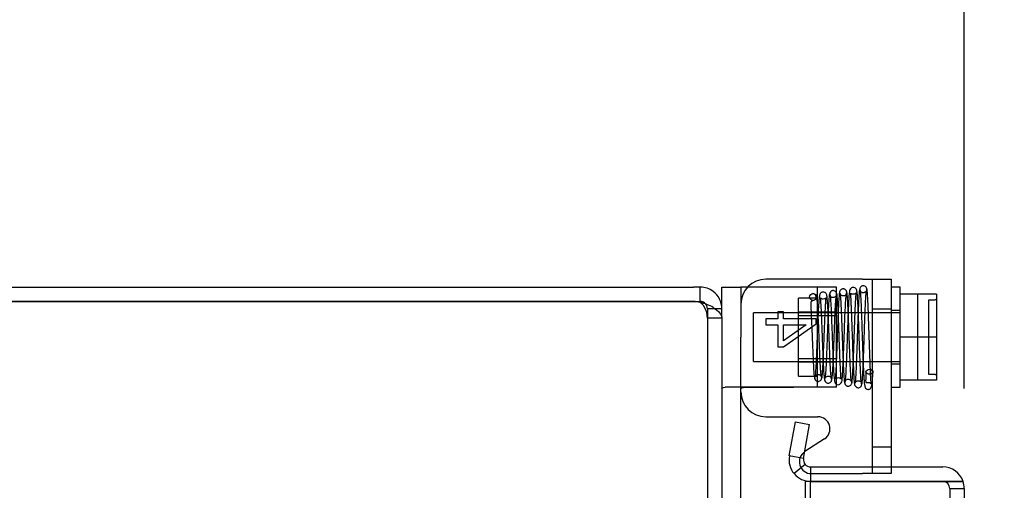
# Model space of a CAD drawing. Header units: inches. Extents: x 1 to 240, y -1 to 159.
# Tile 31 of 77: x 19.39 to 24.31, y 94.16 to 96.5. Entities that reach past the tile are written whole.
import ezdxf
from ezdxf.enums import TextEntityAlignment as Align
from ezdxf.lldxf.tags import DXFTag

# ---------------------------------------------------------------- set-up
doc = ezdxf.new("R2010")
doc.units = ezdxf.units.IN
doc.header["$MEASUREMENT"] = 0
for name, color, linetype in [('COM42667', 7, 'Continuous'), ('COM42780', 7, 'Continuous'), ('COM48601', 7, 'Continuous'), ('COM70726-3', 7, 'Continuous'), ('Default', 7, 'Continuous'), ('SCC19011', 7, 'Continuous'), ('SPR20265', 7, 'Continuous'), ('WAF25035', 7, 'Continuous')]:
    doc.layers.add(name, color=color, linetype=linetype)
doc.styles.add('SEACAD_Times_New_Roman', font='times.ttf')
tags = doc.linetypes.add('HIDDEN2', pattern=[0.1875, 0.125, -0.0625]).pattern_tags.tags
tags[6:7] = [DXFTag(74, 4), DXFTag(75, 0), DXFTag(340, '0'), DXFTag(46, 0.0), DXFTag(50, 0.0), DXFTag(44, 0.0), DXFTag(45, 0.0)]
tags[4:5] = [DXFTag(74, 4), DXFTag(75, 0), DXFTag(340, '0'), DXFTag(46, 0.0), DXFTag(50, 0.0), DXFTag(44, 0.0), DXFTag(45, 0.0)]
doc.dimstyles.new('HAMMOND_(STH_-_240x160)', dxfattribs={"dimtxt": 1, "dimasz": 1.25, "dimexe": 0.5, "dimexo": 0.5, "dimgap": 0.25, "dimtad": 0, "dimtih": 1, "dimtoh": 1, "dimlfac": 0.125, "dimzin": 0, "dimdsep": 46, "dimtxsty": 'SEACAD_Times_New_Roman', "dimblk1": '_SE_FILLED', "dimblk2": '_SE_FILLED', "dimsah": 1, "dimcen": 0.5, "dimadec": 0, "dimazin": 0, "dimtfac": 0.8, "dimtofl": 0, "dimtmove": 0, "dimatfit": 3, "dimfxl": 1, "dimtolj": 1, "dimtzin": 0, "dimarcsym": 0})

# ---------------------------------------------------------------- blocks, each defined once
blk = doc.blocks.new('SE6')
at = {"layer": 'COM42667', "color": 7, "linetype": 'Continuous'}
for p, q in [((23.5987, 95.2091), (23.1162, 95.2091)), ((23.5987, 95.2091), (23.7417, 95.2091)), ((23.7417, 95.2091), (23.7417, 94.2726)), ((23.1162, 94.5229), (23.3757, 94.5229)), ((23.4082, 94.4125), (23.3106, 94.3495))]:
    blk.add_line(p, q, dxfattribs=at)
at = {"layer": 'COM42667', "color": 7, "linetype": 'HIDDEN2'}
for p, q in [((23.6467, 95.2091), (23.6467, 94.2391)), ((23.7417, 95.0606), (23.6467, 95.0606)), ((23.1162, 95.0122), (23.1162, 94.9816)), ((23.1761, 95.0122), (23.1162, 95.0122)), ((23.2043, 95.0458), (23.1761, 95.0458)), ((23.1761, 95.0458), (23.1761, 95.0122)), ((23.2043, 95.0122), (23.2043, 95.0458)), ((23.3662, 95.0122), (23.2043, 95.0122)), ((23.3662, 94.9874), (23.3662, 95.0122)), ((23.1162, 94.9816), (23.1761, 94.9816)), ((23.1761, 94.9816), (23.1761, 94.8723)), ((23.2043, 94.8723), (23.3662, 94.9874)), ((23.317, 94.9816), (23.2043, 94.9026)), ((23.2043, 94.9026), (23.2043, 94.9816)), ((23.2043, 94.9816), (23.317, 94.9816)), ((23.1761, 94.8723), (23.2043, 94.8723)), ((23.6467, 94.3731), (23.7417, 94.3731)), ((23.7417, 94.2726), (23.7417, 94.2391)), ((23.3432, 94.2391), (23.5987, 94.2391)), ((23.7417, 94.2391), (23.5987, 94.2391))]:
    blk.add_line(p, q, dxfattribs=at)
at = {"layer": 'COM42667', "color": 7, "linetype": 'Continuous'}
for centre, radius, start, end in [((23.1162, 95.0841), 0.125, 90, 180), ((23.1162, 94.6479), 0.125, 180, 270), ((23.3757, 94.4629), 0.06, 302.8455, 90)]:
    blk.add_arc(centre, radius, start, end, dxfattribs=at)
at = {"layer": 'COM42667', "color": 7, "linetype": 'HIDDEN2'}
blk.add_arc((23.3432, 94.2991), 0.06, 122.8455, 270, dxfattribs=at)
at = {"layer": 'COM42780', "color": 7, "linetype": 'Continuous'}
for p, q in [((22.8962, 95.1701), (22.9912, 95.1701)), ((22.8962, 95.0621), (22.8962, 95.1701)), ((23.0255, 95.1701), (22.9912, 95.1701)), ((22.9912, 95.1701), (22.9912, 94.9201)), ((22.9912, 94.0218), (22.9912, 94.9201))]:
    blk.add_line(p, q, dxfattribs=at)
at = {"layer": 'COM42780', "color": 7, "linetype": 'HIDDEN2'}
for p, q in [((23.0384, 95.1701), (23.0255, 95.1701)), ((23.3277, 95.1701), (23.0384, 95.1701)), ((23.4682, 95.1701), (23.3277, 95.1701)), ((23.3732, 94.6701), (23.3732, 95.1701)), ((23.4682, 94.6701), (23.4682, 95.1701)), ((23.2782, 94.7251), (23.2782, 95.1151)), ((23.3732, 95.1151), (23.2782, 95.1151)), ((23.4682, 95.0451), (23.2782, 95.0451)), ((23.4682, 95.0266), (23.2782, 95.0266)), ((23.2782, 94.8136), (23.4682, 94.8136)), ((23.4682, 94.7951), (23.2782, 94.7951)), ((23.2782, 94.7251), (23.3732, 94.7251)), ((23.3818, 94.6701), (22.9117, 94.6701)), ((23.3818, 94.6701), (23.3277, 94.6698)), ((23.4682, 94.6701), (23.3818, 94.6701)), ((22.9902, 94.3053), (22.9912, 94.3053)), ((22.9902, 94.1435), (22.9902, 94.3053)), ((22.9902, 94.2561), (22.9912, 94.2561))]:
    blk.add_line(p, q, dxfattribs=at)
blk.add_ellipse((23.9965, 94.4201), major_axis=(-14.3225, 0), ratio=0.017455, start_param=-1.524085, end_param=-1.503851, dxfattribs=at)
for points, knots in [([(22.8962, 94.6615), (22.8962, 94.6645), (22.8974, 94.6666), (22.9026, 94.6694), (22.9065, 94.6701), (22.9117, 94.6701)], [0, 0, 0, 0, 0.5, 0.5, 1, 1, 1, 1]), ([(23.0384, 94.6695), (23.032, 94.6695), (23.0258, 94.6694), (23.0143, 94.669), (23.0091, 94.6687), (23.0004, 94.6675), (22.997, 94.6667), (22.9924, 94.6646), (22.9912, 94.6632), (22.9912, 94.6615)], [0, 0, 0, 0, 0.25, 0.25, 0.5, 0.5, 0.75, 0.75, 1, 1, 1, 1])]:
    blk.add_open_spline(points, degree=3, knots=knots, dxfattribs=at)
at = {"layer": 'COM48601', "color": 7, "linetype": 'Continuous'}
for p, q in [((23.2328, 94.3273), (23.2628, 94.4973)), ((23.2628, 94.4973), (23.3337, 94.4848)), ((23.3037, 94.3148), (23.3337, 94.4848)), ((23.3037, 94.3148), (23.2328, 94.3273)), ((23.3116, 94.2854), (23.2565, 94.2391)), ((23.3392, 94.2726), (23.3392, 94.2006)), ((23.3392, 94.2726), (23.9982, 94.2726)), ((23.9982, 94.2005), (23.3112, 94.2005)), ((23.3112, 94.2005), (23.3112, 93.1701)), ((23.3392, 94.2006), (23.9982, 94.2006)), ((24.1, 94.2006), (23.9982, 94.2006)), ((23.9982, 94.2005), (24.1, 94.2005)), ((24.1062, 94.1646), (24.1062, 66.1756))]:
    blk.add_line(p, q, dxfattribs=at)
at = {"layer": 'COM48601', "color": 7, "linetype": 'HIDDEN2'}
for p, q in [((23.3392, 93.3255), (23.3392, 94.2005)), ((24.0342, 94.1646), (24.0342, 66.1756)), ((24.0342, 94.1646), (24.1062, 94.1646))]:
    blk.add_line(p, q, dxfattribs=at)
at = {"layer": 'COM48601', "color": 7, "linetype": 'Continuous'}
for centre, radius, start, end in [((23.3392, 94.3086), 0.108, 170.0001, 219.9999), ((23.3392, 94.3086), 0.036, 170, 220), ((23.3392, 94.3086), 0.036, 220, 270), ((23.9982, 94.1646), 0.108, 19.4712, 90), ((23.3392, 94.3086), 0.108, 220, 270), ((23.9982, 94.1646), 0.108, 0, 19.4712)]:
    blk.add_arc(centre, radius, start, end, dxfattribs=at)
at = {"layer": 'COM48601', "color": 7, "linetype": 'HIDDEN2'}
blk.add_arc((23.9982, 94.1646), 0.036, 0, 90, dxfattribs=at)
blk.add_ellipse((23.9982, 94.1646), major_axis=(-0.036, 0), ratio=0.997813, start_param=3.141593, end_param=4.712389, dxfattribs=at)
at = {"layer": 'COM48601', "color": 7, "linetype": 'Continuous'}
blk.add_ellipse((23.9982, 94.1646), major_axis=(-0.108, 0), ratio=0.997813, start_param=3.141593, end_param=3.48143, dxfattribs=at)
at = {"layer": 'COM70726-3', "color": 7, "linetype": 'Continuous'}
for p, q in [((15.0042, 95.1701), (22.7549, 95.1701)), ((22.7882, 95.1701), (22.7549, 95.1701)), ((22.7882, 95.0981), (22.7882, 95.1701)), ((15.0042, 95.0981), (22.7549, 95.0981)), ((22.7549, 95.098), (15.0042, 95.098)), ((22.7549, 95.0981), (22.7882, 95.0981)), ((22.8962, 95.0621), (22.8621, 95.0621)), ((22.8962, 95.015), (22.8962, 95.0621)), ((22.8962, 95.015), (22.8962, 65.3251))]:
    blk.add_line(p, q, dxfattribs=at)
at = {"layer": 'COM70726-3', "color": 7, "linetype": 'HIDDEN2'}
for p, q in [((22.8621, 95.0621), (22.8242, 95.0621)), ((22.8242, 95.0621), (22.8242, 95.015)), ((22.8962, 95.015), (22.8242, 95.015)), ((22.8242, 95.015), (22.8242, 65.3251))]:
    blk.add_line(p, q, dxfattribs=at)
at = {"layer": 'COM70726-3', "color": 7, "linetype": 'Continuous'}
for centre, radius, start, end in [((22.7882, 95.0621), 0.108, 53.0094, 90), ((22.7882, 95.0621), 0.108, 0, 53.0094), ((22.7549, 94.998), 0.1, 70.5543, 90), ((22.7882, 95.0621), 0.036, 53.0094, 90), ((22.7612, 94.9166), 0.1777, 58.8374, 81.2659)]:
    blk.add_arc(centre, radius, start, end, dxfattribs=at)
at = {"layer": 'COM70726-3', "color": 7, "linetype": 'HIDDEN2'}
for centre, radius, start, end in [((22.7609, 95.0455), 0.0541, 25.3564, 59.7725), ((22.7882, 95.0621), 0.036, 0, 53.0095), ((22.705, 95.0119), 0.1193, 1.5142, 28.4277)]:
    blk.add_arc(centre, radius, start, end, dxfattribs=at)
at = {"layer": 'COM70726-3', "color": 7, "linetype": 'Continuous'}
blk.add_open_spline([(22.8532, 95.0687), (22.8665, 95.0597), (22.8774, 95.0508), (22.8923, 95.0329), (22.8962, 95.024), (22.8962, 95.015)], degree=3, knots=[0, 0, 0, 0, 0.5, 0.5, 1, 1, 1, 1], dxfattribs=at)
at = {"layer": 'SCC19011', "color": 7, "linetype": 'Continuous'}
for p, q in [((23.9677, 95.1351), (23.7867, 95.1351)), ((23.9677, 95.1351), (23.9677, 94.9201)), ((23.9677, 94.9201), (23.7867, 94.9201)), ((23.9677, 94.9201), (23.9677, 94.7051)), ((23.9677, 94.7051), (23.7867, 94.7051))]:
    blk.add_line(p, q, dxfattribs=at)
at = {"layer": 'SCC19011', "color": 7, "linetype": 'HIDDEN2'}
for p, q in [((23.8727, 95.1351), (23.8727, 94.7051)), ((23.9277, 95.1045), (23.9277, 94.7357)), ((23.9577, 95.1045), (23.9277, 95.1045)), ((23.0547, 94.7981), (23.0547, 95.0421)), ((23.7867, 95.0421), (23.0547, 95.0421)), ((23.0547, 94.7981), (23.7867, 94.7981)), ((23.9277, 94.7357), (23.9577, 94.7357))]:
    blk.add_line(p, q, dxfattribs=at)
for points in [[(23.9677, 95.1146), (23.9677, 95.112), (23.9666, 95.1093), (23.963, 95.1056), (23.9604, 95.1045), (23.9577, 95.1045)], [(23.9577, 94.7357), (23.9604, 94.7357), (23.9629, 94.7346), (23.9666, 94.7308), (23.9677, 94.7282), (23.9677, 94.7255)]]:
    blk.add_open_spline(points, degree=3, knots=[0, 0, 0, 0, 0.5, 0.5, 1, 1, 1, 1], dxfattribs=at)
at = {"layer": 'SPR20265', "color": 7, "linetype": 'HIDDEN2'}
blk.add_circle((23.3517, 95.1201), 0.0175, dxfattribs=at)
blk.add_ellipse((23.6329, 94.7475), major_axis=(0.0175, 0), ratio=0.707107, dxfattribs=at)
for points, knots in [([(23.4708, 95.1312), (23.4705, 95.1346), (23.4697, 95.14), (23.4645, 95.1478), (23.4577, 95.152), (23.4517, 95.1529), (23.4471, 95.1522), (23.4439, 95.151), (23.441, 95.1492), (23.4385, 95.1468), (23.4366, 95.1441), (23.4353, 95.1412), (23.4346, 95.1382), (23.4345, 95.1365), (23.4345, 95.1355)], [0, 0, 0, 0, 0.179696, 0.347726, 0.496425, 0.619744, 0.675627, 0.729219, 0.780424, 0.829098, 0.875163, 0.918716, 0.960114, 1, 1, 1, 1]), ([(23.5193, 95.1435), (23.5192, 95.1449), (23.519, 95.1475), (23.5175, 95.1515), (23.5151, 95.155), (23.5121, 95.1578), (23.5086, 95.1597), (23.5038, 95.1611), (23.4979, 95.1609), (23.4914, 95.1581), (23.4865, 95.1531), (23.4836, 95.1468), (23.4832, 95.1431), (23.483, 95.1409)], [0, 0, 0, 0, 0.058448, 0.119991, 0.183216, 0.246619, 0.308903, 0.369213, 0.48528, 0.60971, 0.739485, 0.870031, 1, 1, 1, 1]), ([(23.5933, 94.6877), (23.5927, 94.6902), (23.5918, 94.6947), (23.59, 94.7155), (23.588, 94.7513), (23.5858, 94.8047), (23.5838, 94.8571), (23.5823, 94.9032), (23.581, 94.9409), (23.5799, 94.9733), (23.5787, 95.0046), (23.5775, 95.0381), (23.576, 95.0726), (23.5743, 95.1055), (23.5724, 95.1313), (23.5708, 95.1479), (23.5681, 95.1574), (23.5666, 95.1618), (23.559, 95.1681), (23.5511, 95.1694), (23.5432, 95.1666), (23.5363, 95.1601), (23.5331, 95.1504), (23.5314, 95.1373), (23.5291, 95.1099), (23.5273, 95.0698), (23.5255, 95.0274), (23.524, 94.9857), (23.5222, 94.9348), (23.5202, 94.8768), (23.518, 94.8154), (23.5155, 94.7577), (23.5133, 94.7205), (23.5115, 94.7009), (23.5106, 94.6972), (23.51, 94.6951)], [0, 0, 0, 0, 0.030535, 0.059405, 0.111974, 0.15791, 0.197235, 0.229914, 0.255949, 0.276523, 0.299074, 0.324905, 0.354038, 0.386523, 0.421968, 0.452322, 0.474601, 0.488811, 0.496452, 0.508992, 0.518013, 0.527439, 0.546664, 0.567186, 0.610887, 0.658299, 0.685271, 0.716798, 0.752855, 0.793424, 0.83844, 0.887864, 0.941665, 0.970292, 1, 1, 1, 1]), ([(23.5823, 95.1535), (23.5816, 95.1485), (23.5802, 95.1321), (23.5783, 95.0967), (23.5765, 95.0573), (23.5751, 95.0185), (23.5738, 94.9834), (23.5728, 94.954), (23.572, 94.928), (23.5711, 94.901), (23.57, 94.8687), (23.5686, 94.8305), (23.567, 94.7889), (23.5652, 94.7473), (23.5632, 94.7115), (23.5618, 94.6963), (23.561, 94.6923)], [0.0927332, 0.0927332, 0.0927332, 0.0927332, 0.1761712, 0.2504479, 0.3156064, 0.371681, 0.418724, 0.4567876, 0.486152, 0.5185085, 0.5601176, 0.6109353, 0.6708861, 0.7398977, 0.8178183, 0.9045709, 0.9045709, 0.9045709, 0.9045709]), ([(23.6202, 95.1572), (23.6198, 95.1604), (23.6189, 95.1659), (23.6131, 95.173), (23.6059, 95.1764), (23.5989, 95.1766), (23.5924, 95.1743), (23.5875, 95.1699), (23.5846, 95.1644), (23.5842, 95.1608), (23.5841, 95.159)], [0, 0, 0, 0, 0.167201, 0.329893, 0.476988, 0.603506, 0.721843, 0.829916, 0.923204, 1, 1, 1, 1]), ([(23.5847, 95.1572), (23.5854, 95.155), (23.5865, 95.1509), (23.5883, 95.1296), (23.5899, 95.1018), (23.5914, 95.0696), (23.5927, 95.0358), (23.5942, 94.9935), (23.5958, 94.9463), (23.5974, 94.8971), (23.5989, 94.8528), (23.6006, 94.8065), (23.6025, 94.7571), (23.6044, 94.7198), (23.6062, 94.6969), (23.6076, 94.6816), (23.6107, 94.6712), (23.6114, 94.6668), (23.6179, 94.6617), (23.6224, 94.6598), (23.627, 94.6594), (23.6315, 94.6602), (23.6359, 94.6623), (23.6409, 94.6682), (23.6451, 94.6816), (23.6483, 94.7067), (23.6496, 94.731), (23.6504, 94.7472)], [0, 0, 0, 0, 0.058886, 0.113754, 0.164586, 0.211327, 0.253958, 0.292457, 0.356882, 0.40463, 0.446661, 0.498039, 0.559019, 0.629755, 0.667415, 0.700106, 0.748724, 0.77491, 0.780813, 0.787745, 0.796421, 0.802106, 0.810897, 0.838544, 0.879537, 0.933478, 1, 1, 1, 1]), ([(23.6191, 95.159), (23.619, 95.1575), (23.6188, 95.155), (23.6174, 95.1511), (23.6152, 95.1476), (23.6122, 95.1448), (23.6088, 95.1428), (23.6042, 95.1414), (23.5986, 95.1413), (23.5924, 95.1437), (23.5878, 95.1479), (23.5854, 95.1531), (23.5853, 95.1557), (23.5852, 95.1572)], [0, 0, 0, 0, 0.063603, 0.12996, 0.197413, 0.264238, 0.328963, 0.390606, 0.506022, 0.626998, 0.751605, 0.876153, 1, 1, 1, 1]), ([(23.5957, 94.6879), (23.5965, 94.6923), (23.598, 94.7084), (23.6002, 94.7455), (23.602, 94.788), (23.6036, 94.8302), (23.605, 94.8686), (23.6061, 94.901), (23.607, 94.928), (23.6078, 94.954), (23.6088, 94.9833), (23.6101, 95.0182), (23.6115, 95.0566), (23.6132, 95.0954), (23.6151, 95.1299), (23.6165, 95.1456), (23.6172, 95.1503)], [0.0973841, 0.0973841, 0.0973841, 0.0973841, 0.185449, 0.2641987, 0.3336814, 0.3938522, 0.4447346, 0.486325, 0.5186306, 0.547929, 0.5858766, 0.6327184, 0.688461, 0.7530945, 0.8265759, 0.9088675, 0.9088675, 0.9088675, 0.9088675]), ([(23.6154, 94.7479), (23.6147, 94.7336), (23.6138, 94.7126), (23.6137, 94.6967), (23.6159, 94.6927), (23.6194, 94.6935), (23.6248, 94.6947), (23.6313, 94.6944), (23.6356, 94.6922), (23.6377, 94.6907), (23.6405, 94.6882), (23.641, 94.6879), (23.6408, 94.6952), (23.6398, 94.71), (23.6385, 94.7328), (23.637, 94.7686), (23.6352, 94.8157), (23.6337, 94.8598), (23.6322, 94.9032), (23.6306, 94.9522), (23.629, 94.9994), (23.6275, 95.0411), (23.6262, 95.0742), (23.6247, 95.1056), (23.6231, 95.1327), (23.6214, 95.1535), (23.6203, 95.1578), (23.6196, 95.1601)], [0, 0, 0, 0, 0.068755, 0.122063, 0.160475, 0.184858, 0.19218, 0.20504, 0.211292, 0.21409, 0.217964, 0.246599, 0.29792, 0.332351, 0.36993, 0.438399, 0.497716, 0.547673, 0.588909, 0.638859, 0.704906, 0.744034, 0.787187, 0.834371, 0.885581, 0.940789, 1, 1, 1, 1]), ([(23.3543, 95.1028), (23.3502, 95.1022), (23.3443, 95.1007), (23.3393, 95.0956), (23.3392, 95.0854), (23.3402, 95.0682), (23.3412, 95.0477), (23.3424, 95.0232), (23.3434, 95.0009), (23.3446, 94.9723), (23.3461, 94.9355), (23.3479, 94.8907), (23.3499, 94.8403), (23.3523, 94.7884), (23.3544, 94.7514), (23.3563, 94.7287), (23.3578, 94.7165), (23.3591, 94.7122), (23.3598, 94.7122), (23.3599, 94.7123)], [0, 0, 0, 0, 0.0696197, 0.1260031, 0.168106, 0.2019864, 0.2683242, 0.3008062, 0.3363059, 0.3819497, 0.4379972, 0.5045348, 0.5816916, 0.6695292, 0.7682625, 0.821951, 0.878445, 0.9377765, 0.955693, 0.955693, 0.955693, 0.955693]), ([(23.3937, 94.7205), (23.3936, 94.7204), (23.3931, 94.7203), (23.3918, 94.7245), (23.3897, 94.7454), (23.3874, 94.7847), (23.3854, 94.8285), (23.3837, 94.8698), (23.3823, 94.9047), (23.3811, 94.9343), (23.3796, 94.973), (23.3779, 95.0135), (23.3759, 95.0528), (23.3736, 95.0895), (23.3703, 95.1179), (23.3597, 95.1358), (23.3531, 95.1369), (23.3492, 95.1374)], [0.0512867, 0.0512867, 0.0512867, 0.0512867, 0.0584295, 0.1138375, 0.2151679, 0.3043854, 0.381252, 0.4456911, 0.4975918, 0.5372885, 0.5766415, 0.6703859, 0.7252145, 0.784444, 0.8967299, 0.9497581, 1, 1, 1, 1]), ([(23.4438, 94.7102), (23.4433, 94.7114), (23.4424, 94.7137), (23.4406, 94.729), (23.4385, 94.7579), (23.4363, 94.8032), (23.4344, 94.8489), (23.4328, 94.8898), (23.4316, 94.9237), (23.4304, 94.9533), (23.4293, 94.9829), (23.4279, 95.0153), (23.4264, 95.0495), (23.4246, 95.0825), (23.4226, 95.1086), (23.4207, 95.1252), (23.4184, 95.1341), (23.4162, 95.1383), (23.4131, 95.1414), (23.4082, 95.1446), (23.4023, 95.1458), (23.395, 95.1443), (23.3882, 95.1399), (23.3845, 95.1327), (23.3823, 95.1227), (23.3798, 95.1002), (23.3779, 95.0668), (23.3762, 95.0307), (23.3746, 94.9945), (23.3728, 94.9495), (23.3708, 94.8972), (23.3686, 94.8406), (23.3661, 94.7863), (23.3634, 94.7395), (23.3616, 94.7271), (23.3606, 94.7203)], [0, 0, 0, 0, 0.030464, 0.059273, 0.111733, 0.157579, 0.196823, 0.229419, 0.255371, 0.275981, 0.299121, 0.326112, 0.356987, 0.391797, 0.430051, 0.462537, 0.486047, 0.500567, 0.504587, 0.50775, 0.517183, 0.523534, 0.530723, 0.547563, 0.568029, 0.611848, 0.659236, 0.686085, 0.717503, 0.753468, 0.793956, 0.838898, 0.888255, 0.941986, 1, 1, 1, 1]), ([(23.3955, 94.7179), (23.3961, 94.7208), (23.397, 94.726), (23.3988, 94.7466), (23.4009, 94.7811), (23.4031, 94.8297), (23.405, 94.877), (23.4066, 94.9181), (23.4079, 94.9513), (23.409, 94.9795), (23.4101, 95.0062), (23.4113, 95.0337), (23.4126, 95.0611), (23.414, 95.0861), (23.4152, 95.105), (23.4161, 95.1147), (23.4156, 95.117), (23.4146, 95.1155), (23.4064, 95.1099), (23.3957, 95.1096), (23.3871, 95.1158), (23.3875, 95.1131), (23.3884, 95.1007), (23.3897, 95.0813), (23.3912, 95.0542), (23.3924, 95.0283), (23.3937, 94.9964), (23.3953, 94.957), (23.3971, 94.9104), (23.399, 94.8586), (23.4012, 94.8053), (23.4036, 94.756), (23.4057, 94.726), (23.4076, 94.7107), (23.4084, 94.7082), (23.409, 94.7069)], [0, 0, 0, 0, 0.03024, 0.058844, 0.110982, 0.156603, 0.195687, 0.228224, 0.254177, 0.274675, 0.296836, 0.321847, 0.349679, 0.380262, 0.413021, 0.440531, 0.460464, 0.473122, 0.481895, 0.498753, 0.519767, 0.539785, 0.560315, 0.604197, 0.627603, 0.652113, 0.680195, 0.712627, 0.749408, 0.790576, 0.836178, 0.886206, 0.940732, 0.969795, 1, 1, 1, 1]), ([(23.4329, 95.1343), (23.4321, 95.1305), (23.4306, 95.1162), (23.4285, 95.0833), (23.4266, 95.0454), (23.425, 95.0074), (23.4237, 94.9727), (23.4226, 94.9433), (23.4216, 94.9189), (23.4208, 94.8955), (23.4198, 94.8692), (23.4186, 94.8379), (23.4171, 94.8032), (23.4154, 94.7678), (23.4135, 94.7364), (23.4121, 94.7219), (23.4114, 94.7174)], [0.0986552, 0.0986552, 0.0986552, 0.0986552, 0.1875625, 0.2669227, 0.3367819, 0.397247, 0.4484038, 0.4903163, 0.523012, 0.5519952, 0.5895289, 0.6360053, 0.6913911, 0.7555815, 0.8284727, 0.9099998, 0.9099998, 0.9099998, 0.9099998]), ([(23.4353, 95.1325), (23.4359, 95.13), (23.4368, 95.1255), (23.4386, 95.1052), (23.4407, 95.07), (23.443, 95.0191), (23.4449, 94.9693), (23.4465, 94.9262), (23.4477, 94.8912), (23.4489, 94.8608), (23.45, 94.8312), (23.4513, 94.7997), (23.4528, 94.7677), (23.4545, 94.7377), (23.4564, 94.7153), (23.4581, 94.7013), (23.4607, 94.6935), (23.463, 94.6888), (23.4717, 94.6827), (23.4828, 94.6827), (23.497, 94.6968), (23.4963, 94.7132), (23.4998, 94.7452), (23.5014, 94.7846), (23.5032, 94.8263), (23.5048, 94.867), (23.5066, 94.9161), (23.5085, 94.9716), (23.5107, 95.0296), (23.5132, 95.0842), (23.5153, 95.1182), (23.5171, 95.1362), (23.518, 95.1396), (23.5185, 95.1414)], [0, 0, 0, 0, 0.030201, 0.058768, 0.1108, 0.156226, 0.194981, 0.227009, 0.252235, 0.272673, 0.295591, 0.321665, 0.350958, 0.383519, 0.418097, 0.446454, 0.467135, 0.480122, 0.488714, 0.50385, 0.523249, 0.563385, 0.607116, 0.65456, 0.682023, 0.713983, 0.750415, 0.791329, 0.836739, 0.886604, 0.940955, 0.969916, 1, 1, 1, 1]), ([(23.4695, 95.1355), (23.4694, 95.1346), (23.4693, 95.1331), (23.4687, 95.1304), (23.4677, 95.1277), (23.4661, 95.1251), (23.464, 95.1226), (23.4604, 95.1198), (23.455, 95.1177), (23.4484, 95.1175), (23.4415, 95.12), (23.4363, 95.1258), (23.436, 95.1291), (23.4358, 95.1312)], [0, 0, 0, 0, 0.038509, 0.078114, 0.119898, 0.164481, 0.21204, 0.262415, 0.369764, 0.488173, 0.633368, 0.805352, 1, 1, 1, 1]), ([(23.4462, 94.714), (23.447, 94.7188), (23.4484, 94.7341), (23.4503, 94.7664), (23.4521, 94.8025), (23.4535, 94.8376), (23.4548, 94.8691), (23.4558, 94.8955), (23.4566, 94.9189), (23.4576, 94.9433), (23.4587, 94.9726), (23.46, 95.0069), (23.4616, 95.0443), (23.4634, 95.0811), (23.4654, 95.1126), (23.4668, 95.1258), (23.4675, 95.1291)], [0.0919733, 0.0919733, 0.0919733, 0.0919733, 0.1749173, 0.2487968, 0.3136529, 0.3694659, 0.4162057, 0.4538991, 0.4829799, 0.5157574, 0.5577116, 0.6087994, 0.6689953, 0.7382724, 0.8165868, 0.9038254, 0.9038254, 0.9038254, 0.9038254]), ([(23.4837, 95.1442), (23.4831, 95.1423), (23.4822, 95.1388), (23.4804, 95.1209), (23.4784, 95.0891), (23.4762, 95.0405), (23.4743, 94.9919), (23.4727, 94.9484), (23.4714, 94.9124), (23.4703, 94.8815), (23.4692, 94.8518), (23.468, 94.8201), (23.4666, 94.7872), (23.4652, 94.7558), (23.4637, 94.7308), (23.4626, 94.7161), (23.4625, 94.7113), (23.4635, 94.712), (23.4658, 94.7142), (23.4705, 94.7174), (23.4767, 94.7187), (23.4842, 94.717), (23.4885, 94.7142), (23.4921, 94.7106), (23.4904, 94.7178), (23.4895, 94.7395), (23.4873, 94.7763), (23.4856, 94.816), (23.4841, 94.8553), (23.4823, 94.9032), (23.4803, 94.9579), (23.4781, 95.0161), (23.4757, 95.0713), (23.4735, 95.1078), (23.4716, 95.128), (23.4708, 95.1325), (23.4702, 95.135)], [0, 0, 0, 0, 0.030563, 0.059462, 0.112122, 0.158231, 0.19786, 0.231012, 0.257723, 0.278578, 0.30082, 0.326606, 0.355864, 0.388533, 0.424473, 0.456436, 0.479543, 0.49409, 0.498395, 0.50165, 0.512269, 0.519777, 0.527789, 0.536297, 0.565706, 0.609329, 0.656857, 0.684377, 0.716297, 0.752613, 0.793333, 0.838416, 0.887856, 0.941654, 0.970281, 1, 1, 1, 1]), ([(23.518, 95.1409), (23.5178, 95.1385), (23.5174, 95.1346), (23.5121, 95.1284), (23.5052, 95.1257), (23.4985, 95.1258), (23.4922, 95.1283), (23.4875, 95.1327), (23.4848, 95.1381), (23.4844, 95.1416), (23.4843, 95.1435)], [0, 0, 0, 0, 0.179106, 0.344045, 0.488033, 0.609539, 0.723855, 0.829732, 0.92237, 1, 1, 1, 1]), ([(23.4844, 95.1403), (23.485, 95.1401), (23.4862, 95.138), (23.4882, 95.1179), (23.4901, 95.0864), (23.4918, 95.0502), (23.4933, 95.0143), (23.4945, 94.9817), (23.4955, 94.9542), (23.4964, 94.9296), (23.4973, 94.9038), (23.4984, 94.8727), (23.4997, 94.8358), (23.5013, 94.795), (23.5032, 94.754), (23.5053, 94.7177), (23.5075, 94.6939), (23.5088, 94.6915), (23.5095, 94.6912)], [0.0214583, 0.0214583, 0.0214583, 0.0214583, 0.0900776, 0.171679, 0.2446441, 0.3089055, 0.3643544, 0.4108884, 0.4484727, 0.4774941, 0.5102117, 0.5521498, 0.6033253, 0.663792, 0.7336191, 0.8128873, 0.901623, 0.9779387, 0.9779387, 0.9779387, 0.9779387]), ([(23.5441, 94.6962), (23.5435, 94.6962), (23.5422, 94.6984), (23.5401, 94.7205), (23.5381, 94.7557), (23.5363, 94.7959), (23.5347, 94.8361), (23.5334, 94.8728), (23.5323, 94.9038), (23.5314, 94.9296), (23.5305, 94.9542), (23.5295, 94.9819), (23.5282, 95.0147), (23.5268, 95.0511), (23.525, 95.088), (23.5231, 95.1205), (23.521, 95.1423), (23.5196, 95.1447), (23.5189, 95.1451)], [0.0263062, 0.0263062, 0.0263062, 0.0263062, 0.0964144, 0.1837941, 0.2621751, 0.3314697, 0.3916489, 0.4426991, 0.4846088, 0.5173425, 0.5463997, 0.5840634, 0.630763, 0.6865267, 0.7513324, 0.8251609, 0.9080575, 0.9827694, 0.9827694, 0.9827694, 0.9827694]), ([(23.5449, 94.6925), (23.5455, 94.6946), (23.5464, 94.6986), (23.5482, 94.718), (23.5503, 94.7528), (23.5525, 94.8041), (23.5544, 94.8554), (23.556, 94.9006), (23.5573, 94.9378), (23.5584, 94.9699), (23.5596, 95.0011), (23.5608, 95.0344), (23.5622, 95.0684), (23.5637, 95.1004), (23.565, 95.1244), (23.5662, 95.1372), (23.5655, 95.1403), (23.5652, 95.1395), (23.5574, 95.1339), (23.5488, 95.1333), (23.5418, 95.1362), (23.5374, 95.1399), (23.5372, 95.1388), (23.5379, 95.1286), (23.5391, 95.1098), (23.5406, 95.0821), (23.5418, 95.0549), (23.5431, 95.0208), (23.5447, 94.9782), (23.5465, 94.9269), (23.5484, 94.8688), (23.5506, 94.8079), (23.553, 94.7501), (23.5551, 94.713), (23.557, 94.6923), (23.5578, 94.6878), (23.5584, 94.6852)], [0, 0, 0, 0, 0.030222, 0.058813, 0.11093, 0.156534, 0.195616, 0.228164, 0.254139, 0.274705, 0.297423, 0.323615, 0.353246, 0.386243, 0.422024, 0.452049, 0.473417, 0.486403, 0.493845, 0.506089, 0.514063, 0.522411, 0.54085, 0.561347, 0.605177, 0.628563, 0.653039, 0.68107, 0.713444, 0.750156, 0.791241, 0.836734, 0.88662, 0.940966, 0.969918, 1, 1, 1, 1]), ([(23.3596, 94.7166), (23.3596, 94.7157), (23.3597, 94.7141), (23.3602, 94.7114), (23.3613, 94.7087), (23.3629, 94.706), (23.3651, 94.7036), (23.3678, 94.7016), (23.3709, 94.7002), (23.3755, 94.6991), (23.3815, 94.6998), (23.3889, 94.7038), (23.3947, 94.7121), (23.3957, 94.7182), (23.3961, 94.7221)], [0, 0, 0, 0, 0.03766, 0.074985, 0.113343, 0.153894, 0.197472, 0.244568, 0.295414, 0.35009, 0.473116, 0.626338, 0.805115, 1, 1, 1, 1]), ([(23.3611, 94.7221), (23.361, 94.7229), (23.3611, 94.7243), (23.3632, 94.7284), (23.3676, 94.7323), (23.3738, 94.7344), (23.3795, 94.7343), (23.3842, 94.7327), (23.3876, 94.7307), (23.3906, 94.7279), (23.3929, 94.7244), (23.3943, 94.7204), (23.3945, 94.718), (23.3946, 94.7165)], [0, 0, 0, 0, 0.162855, 0.308329, 0.439048, 0.555518, 0.659163, 0.712922, 0.769029, 0.82693, 0.885551, 0.943608, 1, 1, 1, 1]), ([(23.4083, 94.7099), (23.4087, 94.7067), (23.4096, 94.7013), (23.4154, 94.6942), (23.4227, 94.6909), (23.4297, 94.6907), (23.4362, 94.6931), (23.4411, 94.6976), (23.444, 94.7031), (23.4444, 94.7067), (23.4446, 94.7086)], [0, 0, 0, 0, 0.159811, 0.317961, 0.462729, 0.589122, 0.709493, 0.821101, 0.918775, 1, 1, 1, 1]), ([(23.4096, 94.7086), (23.4097, 94.71), (23.4098, 94.7125), (23.4112, 94.7164), (23.4134, 94.7198), (23.4173, 94.7234), (23.4231, 94.7259), (23.4298, 94.726), (23.436, 94.7236), (23.4406, 94.7194), (23.4431, 94.7142), (23.4432, 94.7115), (23.4433, 94.7099)], [0, 0, 0, 0, 0.067072, 0.136537, 0.206748, 0.275983, 0.405419, 0.522779, 0.643733, 0.765986, 0.885184, 1, 1, 1, 1]), ([(23.5105, 94.6959), (23.5107, 94.6982), (23.5111, 94.702), (23.5164, 94.708), (23.5233, 94.7107), (23.53, 94.7106), (23.5363, 94.7081), (23.541, 94.7036), (23.5433, 94.699), (23.5442, 94.6953), (23.5442, 94.6937), (23.5443, 94.6928)], [0, 0, 0, 0, 0.185334, 0.353361, 0.498143, 0.618697, 0.730532, 0.833218, 0.922973, 0.962918, 1, 1, 1, 1]), ([(23.5093, 94.6928), (23.5094, 94.6914), (23.5096, 94.6889), (23.511, 94.6849), (23.5134, 94.6814), (23.5165, 94.6786), (23.52, 94.6767), (23.5247, 94.6754), (23.5306, 94.6756), (23.5371, 94.6784), (23.5421, 94.6835), (23.5449, 94.6899), (23.5453, 94.6936), (23.5455, 94.6958)], [0, 0, 0, 0, 0.057064, 0.117028, 0.178564, 0.240253, 0.300887, 0.359706, 0.473677, 0.597633, 0.728878, 0.863282, 1, 1, 1, 1]), ([(23.5578, 94.6888), (23.5582, 94.6853), (23.5591, 94.6795), (23.5649, 94.6717), (23.5722, 94.668), (23.5791, 94.6675), (23.5848, 94.6694), (23.5885, 94.6721), (23.5907, 94.6745), (23.5923, 94.6772), (23.5934, 94.6799), (23.5939, 94.6826), (23.594, 94.6841), (23.594, 94.685)], [0, 0, 0, 0, 0.188415, 0.363228, 0.51473, 0.638547, 0.747394, 0.797104, 0.843325, 0.886161, 0.926011, 0.96361, 1, 1, 1, 1]), ([(23.559, 94.685), (23.5591, 94.6865), (23.5593, 94.689), (23.5607, 94.693), (23.563, 94.6964), (23.566, 94.6993), (23.5694, 94.7013), (23.5741, 94.7028), (23.5798, 94.7029), (23.586, 94.7006), (23.5905, 94.6965), (23.5928, 94.6919), (23.5928, 94.69), (23.5928, 94.6888)], [0, 0, 0, 0, 0.057828, 0.117981, 0.179096, 0.239678, 0.298465, 0.35472, 0.462169, 0.58034, 0.709431, 0.848684, 1, 1, 1, 1])]:
    blk.add_open_spline(points, degree=3, knots=knots, dxfattribs=at)
for points in [[(23.5848, 95.1607), (23.5847, 95.1607), (23.5846, 95.1606), (23.5845, 95.1605)], [(23.6191, 95.1563), (23.6193, 95.1564), (23.6194, 95.1565), (23.6195, 95.1565)], [(23.4356, 95.1371), (23.4353, 95.1374), (23.435, 95.1377), (23.4347, 95.1378)], [(23.4689, 95.1316), (23.4693, 95.1315), (23.4696, 95.131), (23.4699, 95.1304)], [(23.4094, 94.7111), (23.4093, 94.711), (23.4092, 94.7109), (23.409, 94.7108)], [(23.5594, 94.6886), (23.5591, 94.6887), (23.5589, 94.689), (23.5586, 94.6894)], [(23.5931, 94.6836), (23.5933, 94.6834), (23.5936, 94.6833), (23.5939, 94.6833)]]:
    blk.add_open_spline(points, degree=3, dxfattribs=at)
at = {"layer": 'WAF25035', "color": 7, "linetype": 'Continuous'}
for p, q in [((23.7867, 95.1701), (23.7417, 95.1701)), ((23.7867, 94.6701), (23.7867, 95.1701)), ((23.7417, 94.6701), (23.7867, 94.6701))]:
    blk.add_line(p, q, dxfattribs=at)
at = {"layer": 'WAF25035', "color": 7, "linetype": 'HIDDEN2'}
for p, q in [((23.7867, 95.0526), (23.7417, 95.0526)), ((23.7417, 94.7876), (23.7867, 94.7876))]:
    blk.add_line(p, q, dxfattribs=at)
blk = doc.blocks.new('DMBLK2250')
at = {"layer": 'Default', "linetype": 'Continuous'}
for points in [[(16.1462, 104.2516), (14.8962, 104.0432), (16.1462, 103.8349)], [(22.8562, 104.2516), (22.8562, 103.8349), (24.1062, 104.0432)]]:
    blk.add_hatch(color=7, dxfattribs=at).paths.add_polyline_path(points)
at = {"layer": 'Default', "color": 7, "linetype": 'Continuous'}
for p, q in [((14.8962, 95.5621), (14.8962, 104.5432)), ((24.1062, 94.6646), (24.1062, 104.5432)), ((14.8962, 104.0432), (17.8242, 104.0432)), ((21.1782, 104.0432), (24.1062, 104.0432))]:
    blk.add_line(p, q, dxfattribs=at)
at = {"layer": 'Default', "color": 7, "linetype": 'Continuous', "style": 'SEACAD_Times_New_Roman'}
blk.add_text('9.21', height=1, dxfattribs=at).set_placement((18.1742, 104.5432), align=Align.TOP_LEFT)
blk = doc.blocks.new('_SE_FILLED')
at = {"color": 0}
blk.add_line((0, 0), (-1, 0), dxfattribs=at)
blk.add_solid([(0, 0), (-1, -0.1665), (-1, 0.1665), (0, 0)], dxfattribs=at)
blk = doc.blocks.new('DMBLK2265')
at = {"layer": 'Default', "linetype": 'Continuous'}
for points in [[(28.9205, 93.0226), (28.7122, 94.2726), (28.5038, 93.0226)], [(28.9205, 67.3176), (28.5038, 67.3176), (28.7122, 66.0676)]]:
    blk.add_hatch(color=7, dxfattribs=at).paths.add_polyline_path(points)
at = {"layer": 'Default', "color": 7, "linetype": 'Continuous'}
for p, q in [((24.4982, 94.2726), (29.2122, 94.2726)), ((28.7122, 94.2726), (28.7122, 81.0201)), ((28.7122, 78.1701), (28.7122, 66.0676)), ((24.4982, 66.0676), (29.2122, 66.0676))]:
    blk.add_line(p, q, dxfattribs=at)
at = {"layer": 'Default', "color": 7, "linetype": 'Continuous', "style": 'SEACAD_Times_New_Roman'}
for s, p in [('28.21', (27.006, 80.6701)), ('DOOR', (26.615, 79.1701))]:
    blk.add_text(s, height=1, dxfattribs=at).set_placement(p, align=Align.TOP_LEFT)

msp = doc.modelspace()

# ---------------------------------------------------------------- block references
at = {"layer": 'Default'}
msp.add_blockref('SE6', (0, 0), dxfattribs=at)

# ---------------------------------------------------------------- dimensions: what is measured, and where the dimension line sits
at = {"layer": 'Default', "color": 7, "linetype": 'Continuous'}
dim = msp.add_linear_dim(base=(24.1062, 104.0432), p1=(14.8962, 95.0621), p2=(24.1062, 94.1646), text='\\A1;<>', dimstyle='HAMMOND_(STH_-_240x160)', override={"dimlfac": 1}, dxfattribs=at)
dim.commit()
dim.dimension.update_dxf_attribs({"geometry": 'DMBLK2250', "text_midpoint": (19.5012, 104.0432), "dimtype": 160})
dim = msp.add_linear_dim(base=(28.712175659, 94.2725666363), p1=(23.998190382, 94.2725666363), p2=(23.998190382, 66.0675666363), angle=270, text='\\A1;<>\\PDOOR', dimstyle='HAMMOND_(STH_-_240x160)', override={"dimlfac": 1}, dxfattribs=at)
dim.commit()
dim.dimension.update_dxf_attribs({"geometry": 'DMBLK2265', "text_midpoint": (28.712175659, 80.1700666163), "dimtype": 161})

doc.saveas('drawing.dxf')
